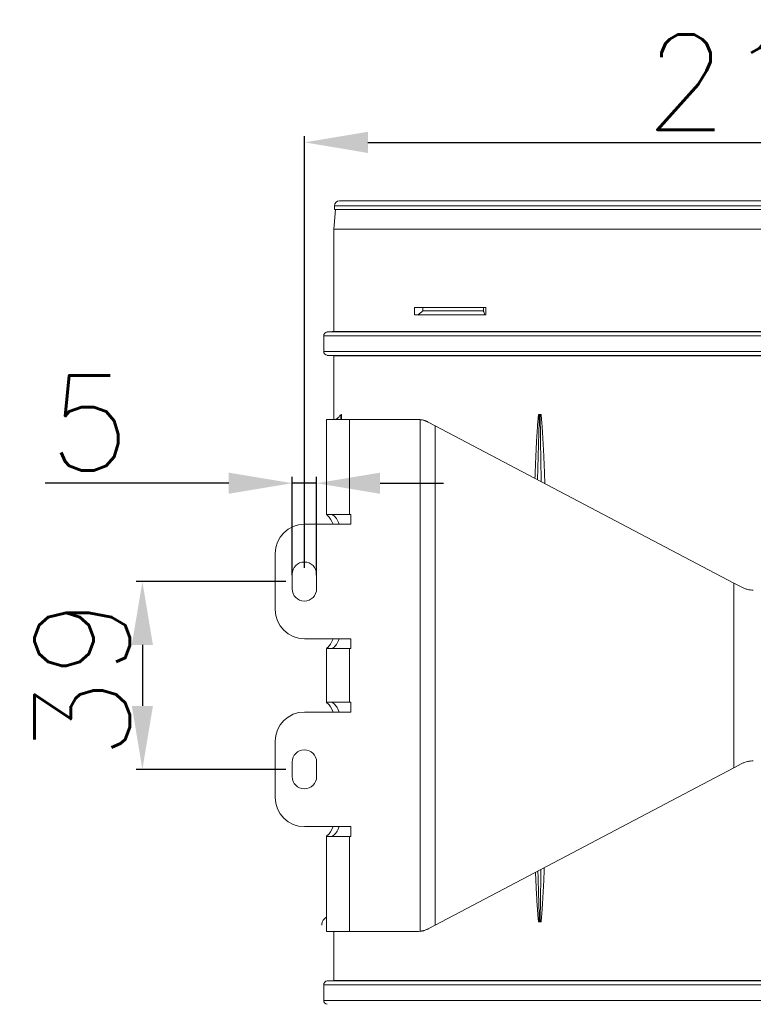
# Model space of a CAD drawing. Header units: inches. Extents: x 3114 to 4554, y 3227 to 4155.
# Tile 2 of 47: x 3395 to 3545, y 3378 to 3579. Entities that reach past the tile are written whole.
import ezdxf

# ---------------------------------------------------------------- set-up
doc = ezdxf.new("R2010")
doc.units = ezdxf.units.IN
doc.header["$MEASUREMENT"] = 0
doc.layers.add('120', color=7, linetype='Continuous', true_color=0xffffff)
doc.layers.add('200', color=7, linetype='Continuous', true_color=0xffffff)
doc.styles.add('标题栏英文', font='romans.shx')
doc.dimstyles.new('200', dxfattribs={"dimscale": 1.3, "dimtxt": 15, "dimasz": 10, "dimexe": 1, "dimexo": 1, "dimgap": 2, "dimtad": 1, "dimdec": 0, "dimdsep": 46, "dimtxsty": '标题栏英文', "dimcen": 0, "dimclrd": 251, "dimclre": 251, "dimclrt": 251, "dimadec": 0, "dimazin": 0, "dimtp": 0.002, "dimtm": 0.002, "dimtfac": 1, "dimtdec": 0, "dimtmove": 0, "dimatfit": 3, "dimfxl": 1.25, "dimtzin": 0, "dimlwd": -1, "dimlwe": -1, "dimarcsym": 0})

# ---------------------------------------------------------------- blocks, each defined once
blk = doc.blocks.new('*D361')
at = {"color": 251, "transparency": 16777216}
for p, q in [((3449.37, 3464.26), (3418.66, 3464.26)), ((3419.96, 3451.26), (3419.96, 3438.76)), ((3449.37, 3425.76), (3418.66, 3425.76))]:
    blk.add_line(p, q, dxfattribs=at)
for points in [[(3417.79, 3451.26), (3422.12, 3451.26), (3419.96, 3464.26)], [(3417.79, 3438.76), (3422.12, 3438.76), (3419.96, 3425.76)]]:
    blk.add_solid(points, dxfattribs=at)
at = {"layer": 'Defpoints', "color": 0, "transparency": 16777216}
for p in [(3450.67, 3464.26), (3419.96, 3425.76), (3450.67, 3425.76)]:
    blk.add_point(p, dxfattribs=at)
at = {"color": 251, "lineweight": 18, "transparency": 16777216, "insert": (3407.61, 3444.44), "char_height": 19.5, "attachment_point": 5, "rotation": 90, "style": '标题栏英文'}
blk.add_mtext('39', dxfattribs=at)
blk = doc.blocks.new('*D362')
at = {"color": 251, "transparency": 16777216}
for p, q in [((3453.17, 3467.06), (3453.17, 3555.59)), ((3663.17, 3467.06), (3663.17, 3555.59)), ((3466.17, 3554.29), (3650.17, 3554.29))]:
    blk.add_line(p, q, dxfattribs=at)
for points in [[(3466.17, 3556.46), (3466.17, 3552.12), (3453.17, 3554.29)], [(3650.17, 3556.46), (3650.17, 3552.12), (3663.17, 3554.29)]]:
    blk.add_solid(points, dxfattribs=at)
at = {"layer": 'Defpoints', "color": 0, "transparency": 16777216}
for p in [(3663.17, 3554.29), (3453.17, 3465.76), (3663.17, 3465.76)]:
    blk.add_point(p, dxfattribs=at)
at = {"color": 251, "lineweight": 18, "transparency": 16777216, "insert": (3548.1, 3566.64), "char_height": 19.5, "attachment_point": 5, "style": '标题栏英文'}
blk.add_mtext('210', dxfattribs=at)
blk = doc.blocks.new('*D363')
at = {"color": 251, "transparency": 16777216}
for p, q in [((3437.67, 3484.42), (3400.06, 3484.42)), ((3450.67, 3465.56), (3450.67, 3485.72)), ((3455.67, 3484.42), (3450.67, 3484.42)), ((3455.67, 3465.56), (3455.67, 3485.72)), ((3468.67, 3484.42), (3481.67, 3484.42))]:
    blk.add_line(p, q, dxfattribs=at)
for points in [[(3437.67, 3486.58), (3437.67, 3482.25), (3450.67, 3484.42)], [(3468.67, 3486.58), (3468.67, 3482.25), (3455.67, 3484.42)]]:
    blk.add_solid(points, dxfattribs=at)
at = {"layer": 'Defpoints', "color": 0, "transparency": 16777216}
for p in [(3455.67, 3484.42), (3450.67, 3464.26), (3455.67, 3464.26)]:
    blk.add_point(p, dxfattribs=at)
at = {"color": 251, "lineweight": 18, "transparency": 16777216, "insert": (3409.16, 3496.77), "char_height": 19.5, "attachment_point": 5, "style": '标题栏英文'}
blk.add_mtext('5', dxfattribs=at)

msp = doc.modelspace()

# ---------------------------------------------------------------- linework, layer by layer
at = {"layer": '120', "color": 7, "linetype": 'Continuous', "lineweight": 0}
for p, q in [((3459.52, 3540.51), (3459.22, 3536.51)), ((3459.22, 3536.51), (3459.22, 3515.51)), ((3459.22, 3536.51), (3575.36, 3536.51)), ((3475.71, 3520.41), (3490.34, 3520.41)), ((3475.71, 3518.9), (3475.71, 3520.41)), ((3477.47, 3520.41), (3477.47, 3519.76)), ((3489.85, 3520.41), (3489.85, 3519.76)), ((3490.34, 3520.41), (3490.34, 3518.9)), ((3475.71, 3518.9), (3490.34, 3518.9)), ((3457.12, 3514.62), (3457.12, 3511.43)), ((3659.23, 3514.62), (3457.12, 3514.62)), ((3457.86, 3515.42), (3658.48, 3515.42)), ((3575.36, 3515.51), (3459.22, 3515.51)), ((3558.17, 3511.43), (3457.12, 3511.43)), ((3457.86, 3510.63), (3558.17, 3510.63)), ((3459.22, 3510.53), (3459.22, 3497.5)), ((3459.22, 3510.53), (3575.36, 3510.53)), ((3460.67, 3498.51), (3460.73, 3498.51)), ((3460.73, 3498.51), (3460.78, 3498.51)), ((3501.17, 3498.51), (3501.42, 3498.51)), ((3501.42, 3498.51), (3501.67, 3498.51)), ((3501.42, 3394.51), (3501.17, 3394.51)), ((3501.67, 3394.51), (3501.42, 3394.51)), ((3459.22, 3392.51), (3459.22, 3382.48)), ((3457.12, 3381.59), (3457.12, 3378.39)), ((3655.64, 3381.59), (3457.12, 3381.59)), ((3459.22, 3382.48), (3457.86, 3382.38)), ((3457.86, 3382.38), (3654.65, 3382.38)), ((3459.22, 3382.48), (3653.13, 3382.48)), ((3558.17, 3378.39), (3457.12, 3378.39))]:
    msp.add_line(p, q, dxfattribs=at)
for centre, radius, start, end in [((3457.92, 3514.62), 0.8, 94.0276, 180), ((3558.17, 2090.75), 1428.19, 93.97283, 94.02756), ((3457.92, 3511.43), 0.8, 180, 265.9724), ((3558.17, 4935.3), 1428.19, 265.97244, 266.02717), ((3457.92, 3381.59), 0.8, 94.0002, 180), ((3457.92, 3378.39), 0.8, 180, 265.9724)]:
    msp.add_arc(centre, radius, start, end, dxfattribs=at)
for centre, major_axis, ratio, start_param, end_param in [((3522.65, 3450.35), (0, -85.45), 0.906308, 3.764412, 3.78141), ((3476.83, 3450.35), (0, 85.71), 0.258819, 5.639415, 5.65627)]:
    msp.add_ellipse(centre, major_axis=major_axis, ratio=ratio, start_param=start_param, end_param=end_param, dxfattribs=at)
msp.add_open_spline([(3489.85, 3519.76), (3488.69, 3519.76), (3486.45, 3519.76), (3483.27, 3519.76), (3480.27, 3519.76), (3478.38, 3519.76), (3477.47, 3519.76)], degree=3, dxfattribs=at)
for points, knots in [([(3460.52, 3498.45), (3460.52, 3498.45), (3460.52, 3498.45), (3460.51, 3498.44), (3460.51, 3498.43), (3460.49, 3498.39), (3460.42, 3498.26), (3460.25, 3498), (3459.96, 3497.71), (3459.71, 3497.55), (3459.59, 3497.49)], [0, 0, 0, 0, 0.006317, 0.018294, 0.033637, 0.059994, 0.121702, 0.361769, 0.716731, 1, 1, 1, 1]), ([(3460.65, 3497.59), (3460.65, 3497.63), (3460.65, 3497.66), (3460.66, 3497.83), (3460.66, 3497.97), (3460.67, 3498.24), (3460.67, 3498.37), (3460.67, 3498.51)], [0, 0, 0, 0, 0.118166, 0.118166, 0.559083, 0.559083, 1, 1, 1, 1]), ([(3460.69, 3498.23), (3460.69, 3498.27), (3460.69, 3498.32), (3460.68, 3498.41), (3460.68, 3498.46), (3460.67, 3498.51)], [0, 0, 0, 0, 0.5, 0.5, 1, 1, 1, 1]), ([(3460.69, 3498.23), (3460.69, 3498.09), (3460.69, 3497.96), (3460.68, 3497.72), (3460.68, 3497.61), (3460.68, 3497.5)], [0, 0, 0, 0, 0.560538, 0.560538, 1, 1, 1, 1]), ([(3460.69, 3498.23), (3460.69, 3498.27), (3460.7, 3498.37), (3460.72, 3498.46), (3460.73, 3498.51)], [0, 0, 0, 0, 0.481506, 1, 1, 1, 1]), ([(3460.74, 3498.23), (3460.72, 3498.23), (3460.71, 3498.23), (3460.7, 3498.23), (3460.69, 3498.23), (3460.69, 3498.23)], [0, 0, 0, 0, 0.5, 0.5, 1, 1, 1, 1]), ([(3460.74, 3498.23), (3460.73, 3498.25), (3460.73, 3498.27), (3460.73, 3498.32), (3460.73, 3498.34), (3460.73, 3498.39), (3460.73, 3498.41), (3460.72, 3498.46), (3460.73, 3498.48), (3460.73, 3498.51)], [0, 0, 0, 0, 0.241061, 0.241061, 0.48966, 0.48966, 0.743621, 0.743621, 1, 1, 1, 1]), ([(3460.73, 3497.5), (3460.73, 3497.61), (3460.73, 3497.72), (3460.73, 3497.96), (3460.73, 3498.09), (3460.74, 3498.23)], [0, 0, 0, 0, 0.439462, 0.439462, 1, 1, 1, 1]), ([(3460.78, 3498.51), (3460.77, 3498.46), (3460.77, 3498.41), (3460.75, 3498.32), (3460.75, 3498.27), (3460.74, 3498.23)], [0, 0, 0, 0, 0.5, 0.5, 1, 1, 1, 1]), ([(3460.78, 3498.51), (3460.78, 3498.37), (3460.79, 3498.24), (3460.79, 3497.97), (3460.8, 3497.83), (3460.8, 3497.64), (3460.8, 3497.57), (3460.8, 3497.51)], [0, 0, 0, 0, 0.403226, 0.403226, 0.806452, 0.806452, 1, 1, 1, 1]), ([(3500.43, 3485.42), (3500.43, 3485.44), (3500.47, 3486.61), (3500.56, 3488.8), (3500.67, 3491.42), (3500.77, 3493.31), (3500.84, 3494.45), (3500.9, 3495.39), (3500.95, 3496.14), (3501, 3496.84), (3501.05, 3497.46), (3501.11, 3498.01), (3501.15, 3498.35), (3501.17, 3498.51)], [0, 0, 0, 0, 0.004005, 0.267969, 0.50097, 0.605497, 0.700064, 0.762683, 0.819713, 0.873698, 0.921734, 0.963831, 1, 1, 1, 1]), ([(3501.3, 3498.23), (3501.3, 3498.09), (3501.3, 3497.96), (3501.3, 3497.69), (3501.29, 3497.55), (3501.29, 3497.15), (3501.28, 3496.88), (3501.27, 3496.34), (3501.26, 3496.07), (3501.24, 3495.53), (3501.24, 3495.26), (3501.21, 3494.45), (3501.2, 3493.92), (3501.17, 3492.84), (3501.15, 3492.3), (3501.11, 3490.68), (3501.07, 3489.61), (3501.01, 3487.45), (3500.99, 3486.38), (3500.96, 3485.24), (3500.95, 3485.19), (3500.95, 3485.13)], [0, 0, 0, 0, 0.030849, 0.030849, 0.061698, 0.061698, 0.123396, 0.123396, 0.185094, 0.185094, 0.246792, 0.246792, 0.370188, 0.370188, 0.493583, 0.493583, 0.740375, 0.740375, 0.987167, 0.987167, 1, 1, 1, 1]), ([(3501.3, 3498.23), (3501.28, 3498.27), (3501.26, 3498.32), (3501.21, 3498.41), (3501.19, 3498.46), (3501.17, 3498.51)], [0, 0, 0, 0, 0.5, 0.5, 1, 1, 1, 1]), ([(3501.3, 3498.23), (3501.32, 3498.27), (3501.35, 3498.37), (3501.4, 3498.46), (3501.42, 3498.51)], [0, 0, 0, 0, 0.481506, 1, 1, 1, 1]), ([(3501.52, 3498.23), (3501.48, 3498.23), (3501.44, 3498.23), (3501.37, 3498.23), (3501.34, 3498.23), (3501.3, 3498.23)], [0, 0, 0, 0, 0.5, 0.5, 1, 1, 1, 1]), ([(3501.52, 3498.23), (3501.51, 3498.25), (3501.5, 3498.27), (3501.48, 3498.32), (3501.48, 3498.34), (3501.46, 3498.39), (3501.45, 3498.41), (3501.43, 3498.46), (3501.43, 3498.48), (3501.42, 3498.51)], [0, 0, 0, 0, 0.241061, 0.241061, 0.48966, 0.48966, 0.743621, 0.743621, 1, 1, 1, 1]), ([(3501.67, 3498.51), (3501.65, 3498.46), (3501.62, 3498.41), (3501.57, 3498.32), (3501.54, 3498.27), (3501.52, 3498.23)], [0, 0, 0, 0, 0.5, 0.5, 1, 1, 1, 1]), ([(3501.71, 3484.74), (3501.71, 3484.93), (3501.71, 3485.11), (3501.68, 3486.38), (3501.66, 3487.45), (3501.62, 3489.61), (3501.6, 3490.68), (3501.58, 3492.3), (3501.57, 3492.84), (3501.55, 3493.92), (3501.55, 3494.45), (3501.54, 3495.26), (3501.53, 3495.53), (3501.53, 3496.07), (3501.52, 3496.34), (3501.52, 3496.88), (3501.52, 3497.15), (3501.52, 3497.55), (3501.52, 3497.69), (3501.52, 3497.96), (3501.52, 3498.09), (3501.52, 3498.23)], [0, 0, 0, 0, 0.041112, 0.041112, 0.280834, 0.280834, 0.520556, 0.520556, 0.640417, 0.640417, 0.760278, 0.760278, 0.820209, 0.820209, 0.880139, 0.880139, 0.94007, 0.94007, 0.970035, 0.970035, 1, 1, 1, 1]), ([(3501.67, 3498.51), (3501.69, 3498.37), (3501.7, 3498.24), (3501.73, 3497.97), (3501.75, 3497.83), (3501.78, 3497.43), (3501.81, 3497.16), (3501.85, 3496.62), (3501.87, 3496.35), (3501.91, 3495.81), (3501.93, 3495.54), (3501.98, 3494.73), (3502.02, 3494.19), (3502.08, 3493.11), (3502.11, 3492.57), (3502.16, 3491.49), (3502.19, 3490.95), (3502.24, 3489.86), (3502.26, 3489.32), (3502.33, 3487.7), (3502.37, 3486.62), (3502.42, 3485.15), (3502.44, 3484.76), (3502.45, 3484.37)], [0, 0, 0, 0, 0.028673, 0.028673, 0.057346, 0.057346, 0.114692, 0.114692, 0.172038, 0.172038, 0.229384, 0.229384, 0.344076, 0.344076, 0.458768, 0.458768, 0.57346, 0.57346, 0.688152, 0.688152, 0.917536, 0.917536, 1, 1, 1, 1]), ([(3501.52, 3394.79), (3501.52, 3394.92), (3501.52, 3395.06), (3501.52, 3395.33), (3501.52, 3395.46), (3501.52, 3395.86), (3501.52, 3396.13), (3501.52, 3396.67), (3501.53, 3396.94), (3501.53, 3397.48), (3501.54, 3397.75), (3501.55, 3398.56), (3501.55, 3399.1), (3501.57, 3400.17), (3501.58, 3400.71), (3501.61, 3402.33), (3501.62, 3403.41), (3501.65, 3404.73), (3501.65, 3404.99), (3501.66, 3405.24)], [0, 0, 0, 0, 0.038652, 0.038652, 0.077304, 0.077304, 0.154607, 0.154607, 0.231911, 0.231911, 0.309215, 0.309215, 0.463822, 0.463822, 0.618429, 0.618429, 0.927644, 0.927644, 1, 1, 1, 1]), ([(3502.34, 3405.63), (3502.32, 3405.18), (3502.3, 3404.73), (3502.26, 3403.74), (3502.24, 3403.2), (3502.19, 3402.12), (3502.16, 3401.57), (3502.11, 3400.49), (3502.08, 3399.95), (3502.02, 3398.86), (3501.99, 3398.32), (3501.93, 3397.5), (3501.91, 3397.23), (3501.88, 3396.69), (3501.85, 3396.41), (3501.81, 3395.87), (3501.79, 3395.6), (3501.75, 3395.19), (3501.73, 3395.05), (3501.7, 3394.78), (3501.69, 3394.64), (3501.67, 3394.51)], [0, 0, 0, 0, 0.121394, 0.121394, 0.267828, 0.267828, 0.414263, 0.414263, 0.560697, 0.560697, 0.707131, 0.707131, 0.780349, 0.780349, 0.853566, 0.853566, 0.926783, 0.926783, 0.963391, 0.963391, 1, 1, 1, 1]), ([(3501.17, 3394.51), (3501.15, 3394.6), (3501.13, 3394.79), (3501.1, 3395.1), (3501.06, 3395.44), (3501.03, 3395.81), (3501, 3396.2), (3500.96, 3396.73), (3500.91, 3397.4), (3500.85, 3398.36), (3500.78, 3399.57), (3500.68, 3401.51), (3500.6, 3403.22), (3500.55, 3404.44), (3500.54, 3404.65)], [0, 0, 0, 0, 0.027663, 0.058178, 0.09155, 0.127782, 0.166877, 0.208837, 0.283109, 0.365248, 0.494538, 0.638819, 0.937922, 1, 1, 1, 1]), ([(3501.03, 3404.92), (3501.04, 3404.77), (3501.04, 3404.63), (3501.07, 3403.41), (3501.11, 3402.33), (3501.15, 3400.71), (3501.17, 3400.17), (3501.2, 3399.1), (3501.21, 3398.56), (3501.24, 3397.75), (3501.24, 3397.48), (3501.26, 3396.94), (3501.27, 3396.67), (3501.28, 3396.13), (3501.29, 3395.86), (3501.29, 3395.46), (3501.3, 3395.33), (3501.3, 3395.06), (3501.3, 3394.92), (3501.3, 3394.79)], [0, 0, 0, 0, 0.043062, 0.043062, 0.362041, 0.362041, 0.521531, 0.521531, 0.681021, 0.681021, 0.760766, 0.760766, 0.84051, 0.84051, 0.920255, 0.920255, 0.960128, 0.960128, 1, 1, 1, 1]), ([(3456.72, 3393.79), (3456.72, 3393.79), (3456.72, 3393.79), (3456.72, 3393.72), (3456.74, 3394.21), (3456.85, 3394.47), (3457.07, 3394.94), (3457.38, 3395.25), (3457.59, 3395.4), (3457.67, 3395.45)], [0, 0, 0, 0, 0.000034, 0.000038, 0.152562, 0.333421, 0.616574, 0.855169, 1, 1, 1, 1]), ([(3501.17, 3394.51), (3501.19, 3394.55), (3501.21, 3394.6), (3501.26, 3394.69), (3501.28, 3394.74), (3501.3, 3394.79)], [0, 0, 0, 0, 0.5, 0.5, 1, 1, 1, 1]), ([(3501.3, 3394.79), (3501.31, 3394.76), (3501.32, 3394.74), (3501.34, 3394.69), (3501.35, 3394.67), (3501.36, 3394.62), (3501.37, 3394.6), (3501.4, 3394.55), (3501.41, 3394.53), (3501.42, 3394.51)], [0, 0, 0, 0, 0.241062, 0.241062, 0.48966, 0.48966, 0.743621, 0.743621, 1, 1, 1, 1]), ([(3501.3, 3394.79), (3501.34, 3394.79), (3501.37, 3394.79), (3501.44, 3394.79), (3501.48, 3394.79), (3501.52, 3394.79)], [0, 0, 0, 0, 0.5, 0.5, 1, 1, 1, 1]), ([(3501.52, 3394.79), (3501.5, 3394.74), (3501.47, 3394.65), (3501.43, 3394.55), (3501.42, 3394.51)], [0, 0, 0, 0, 0.482002, 1, 1, 1, 1]), ([(3501.52, 3394.79), (3501.54, 3394.74), (3501.57, 3394.69), (3501.62, 3394.6), (3501.65, 3394.55), (3501.67, 3394.51)], [0, 0, 0, 0, 0.5, 0.5, 1, 1, 1, 1])]:
    msp.add_open_spline(points, degree=3, knots=knots, dxfattribs=at)
at = {"layer": '200', "color": 7, "linetype": 'Continuous', "lineweight": 0}
for p, q in [((3459.36, 3541.31), (3459.36, 3540.51)), ((3459.36, 3541.31), (3575.33, 3541.31)), ((3459.36, 3540.51), (3575.33, 3540.51)), ((3575.16, 3542.31), (3460.36, 3542.31)), ((3457.68, 3497.34), (3457.68, 3477.97)), ((3457.84, 3497.51), (3462.38, 3497.51)), ((3462.38, 3497.51), (3476.24, 3497.51)), ((3462.38, 3478.01), (3462.38, 3497.51)), ((3476.91, 3392.55), (3476.91, 3497.46)), ((3478.57, 3496.93), (3479.97, 3496.19)), ((3479.97, 3496.19), (3541.2, 3463.95)), ((3479.97, 3393.82), (3479.97, 3496.19)), ((3457.71, 3478.01), (3462.38, 3478.01)), ((3459.07, 3477.84), (3459.07, 3478.01)), ((3462.38, 3478.01), (3462.67, 3478.01)), ((3462.67, 3476.01), (3462.67, 3478.01)), ((3462.67, 3476.01), (3453.17, 3476.01)), ((3447.17, 3470.01), (3447.17, 3458.51)), ((3450.67, 3462.76), (3450.67, 3465.76)), ((3455.67, 3465.76), (3455.67, 3462.76)), ((3542.85, 3463.08), (3541.2, 3463.95)), ((3541.2, 3426.06), (3541.2, 3463.95)), ((3453.17, 3452.51), (3462.67, 3452.51)), ((3462.67, 3450.51), (3462.67, 3452.51)), ((3457.68, 3450.54), (3457.68, 3439.47)), ((3457.71, 3450.51), (3462.38, 3450.51)), ((3459.07, 3450.51), (3459.07, 3450.68)), ((3462.38, 3450.51), (3462.67, 3450.51)), ((3462.38, 3439.51), (3462.38, 3450.51)), ((3457.71, 3439.51), (3462.38, 3439.51)), ((3459.07, 3439.34), (3459.07, 3439.51)), ((3462.38, 3439.51), (3462.67, 3439.51)), ((3462.67, 3437.51), (3462.67, 3439.51)), ((3462.67, 3437.51), (3453.17, 3437.51)), ((3447.17, 3431.51), (3447.17, 3420.01)), ((3450.67, 3424.26), (3450.67, 3427.26)), ((3455.67, 3427.26), (3455.67, 3424.26)), ((3479.97, 3393.82), (3541.2, 3426.06)), ((3542.85, 3426.93), (3541.2, 3426.06)), ((3453.17, 3414.01), (3462.67, 3414.01)), ((3462.67, 3412.01), (3462.67, 3414.01)), ((3457.68, 3412.04), (3457.68, 3392.67)), ((3457.71, 3412.01), (3462.38, 3412.01)), ((3459.07, 3412.01), (3459.07, 3412.18)), ((3462.38, 3412.01), (3462.67, 3412.01)), ((3462.38, 3392.51), (3462.38, 3412.01)), ((3478.57, 3393.08), (3479.97, 3393.82)), ((3457.84, 3392.51), (3462.38, 3392.51)), ((3462.38, 3392.51), (3476.24, 3392.51))]:
    msp.add_line(p, q, dxfattribs=at)
for centre, radius, start, end in [((3460.36, 3541.31), 1, 90, 180), ((3476.24, 3492.51), 5, 82.262, 90), ((3453.17, 3470.01), 6, 90, 180), ((3453.17, 3465.76), 2.5, 0, 180), ((3453.17, 3462.76), 2.5, 180, 0), ((3453.17, 3458.51), 6, 180, 270), ((3453.17, 3431.51), 6, 90, 180), ((3453.17, 3427.26), 2.5, 0, 180), ((3453.17, 3424.26), 2.5, 180, 0), ((3453.17, 3420.01), 6, 180, 270), ((3476.24, 3397.51), 5, 270, 277.738)]:
    msp.add_arc(centre, radius, start, end, dxfattribs=at)
for centre, start_param, end_param in [((3458.5, 3470.01), 5.560448, 6.076787), ((3457.24, 3470.01), 5.56045, 6.026608), ((3457.24, 3458.51), 3.39817, 3.864327), ((3458.5, 3458.51), 3.347991, 3.86433), ((3457.24, 3431.51), 5.56045, 6.026608), ((3458.5, 3431.51), 5.560448, 6.076787), ((3457.24, 3420.01), 3.39817, 3.864327), ((3458.5, 3420.01), 3.347991, 3.86433)]:
    msp.add_ellipse(centre, major_axis=(0, 8), ratio=0.344328, start_param=start_param, end_param=end_param, dxfattribs=at)
for points, knots in [([(3457.84, 3497.51), (3457.83, 3497.51), (3457.81, 3497.51), (3457.78, 3497.5), (3457.76, 3497.49), (3457.74, 3497.48), (3457.72, 3497.47), (3457.7, 3497.45), (3457.69, 3497.43), (3457.68, 3497.41), (3457.68, 3497.38), (3457.68, 3497.36), (3457.68, 3497.35), (3457.68, 3497.35)], [0, 0, 0, 0, 0.101136, 0.201801, 0.302054, 0.401956, 0.501567, 0.600951, 0.700167, 0.79928, 0.898352, 0.997444, 1, 1, 1, 1]), ([(3478.57, 3496.93), (3478.52, 3496.95), (3478.44, 3497), (3478.3, 3497.06), (3478.17, 3497.12), (3478.04, 3497.17), (3477.9, 3497.22), (3477.72, 3497.28), (3477.48, 3497.35), (3477.2, 3497.42), (3477.01, 3497.45), (3476.91, 3497.46)], [0, 0, 0, 0, 0.083842, 0.167392, 0.250717, 0.333882, 0.416954, 0.500001, 0.667121, 0.833599, 1, 1, 1, 1]), ([(3457.68, 3477.99), (3457.68, 3477.99), (3457.68, 3478), (3457.68, 3478), (3457.7, 3478.01), (3457.71, 3478.01)], [0, 0, 0, 0, 0.002008, 0.500517, 1, 1, 1, 1]), ([(3457.93, 3477.74), (3457.92, 3477.76), (3457.89, 3477.78), (3457.85, 3477.81), (3457.81, 3477.84), (3457.78, 3477.87), (3457.75, 3477.9), (3457.73, 3477.92), (3457.72, 3477.93), (3457.71, 3477.94), (3457.71, 3477.94)], [0, 0, 0, 0, 0.147437, 0.293284, 0.437579, 0.580356, 0.721654, 0.861512, 0.99997, 1, 1, 1, 1]), ([(3458.89, 3477.96), (3458.9, 3477.96), (3458.91, 3477.95), (3458.94, 3477.92), (3459, 3477.88), (3459.04, 3477.85), (3459.07, 3477.84)], [0, 0, 0, 0, 0.156205, 0.432228, 0.713431, 1, 1, 1, 1]), ([(3545.18, 3462.51), (3544.98, 3462.51), (3544.78, 3462.52), (3544.38, 3462.57), (3544.18, 3462.6), (3543.89, 3462.68), (3543.79, 3462.7), (3543.6, 3462.76), (3543.5, 3462.8), (3543.22, 3462.9), (3543.03, 3462.99), (3542.85, 3463.08)], [0, 0, 0, 0, 0.25, 0.25, 0.5, 0.5, 0.625, 0.625, 0.75, 0.75, 1, 1, 1, 1]), ([(3457.71, 3450.51), (3457.7, 3450.51), (3457.69, 3450.51), (3457.68, 3450.51), (3457.68, 3450.51), (3457.68, 3450.52), (3457.68, 3450.52), (3457.68, 3450.52)], [0, 0, 0, 0, 0.250098, 0.49976, 0.749044, 0.998013, 1, 1, 1, 1]), ([(3457.71, 3450.57), (3457.72, 3450.58), (3457.74, 3450.61), (3457.79, 3450.65), (3457.85, 3450.7), (3457.91, 3450.75), (3457.93, 3450.77)], [0, 0, 0, 0, 0.235649, 0.486569, 0.741282, 1, 1, 1, 1]), ([(3459.07, 3450.68), (3459.06, 3450.67), (3459.03, 3450.65), (3459, 3450.63), (3458.97, 3450.61), (3458.94, 3450.59), (3458.92, 3450.58), (3458.91, 3450.56), (3458.9, 3450.55), (3458.89, 3450.55), (3458.89, 3450.55)], [0, 0, 0, 0, 0.14796, 0.29418, 0.438682, 0.581489, 0.722626, 0.862117, 0.99999, 1, 1, 1, 1]), ([(3457.68, 3439.49), (3457.68, 3439.49), (3457.68, 3439.5), (3457.68, 3439.5), (3457.7, 3439.51), (3457.71, 3439.51)], [0, 0, 0, 0, 0.002008, 0.500517, 1, 1, 1, 1]), ([(3457.93, 3439.24), (3457.92, 3439.26), (3457.89, 3439.28), (3457.85, 3439.31), (3457.81, 3439.34), (3457.78, 3439.37), (3457.75, 3439.4), (3457.73, 3439.42), (3457.72, 3439.43), (3457.71, 3439.44), (3457.71, 3439.44)], [0, 0, 0, 0, 0.147437, 0.293284, 0.437579, 0.580356, 0.721654, 0.861512, 0.99997, 1, 1, 1, 1]), ([(3458.89, 3439.46), (3458.9, 3439.46), (3458.91, 3439.45), (3458.94, 3439.42), (3459, 3439.38), (3459.04, 3439.35), (3459.07, 3439.34)], [0, 0, 0, 0, 0.156205, 0.432228, 0.713431, 1, 1, 1, 1]), ([(3542.85, 3426.93), (3543.03, 3427.02), (3543.21, 3427.11), (3543.59, 3427.25), (3543.78, 3427.31), (3544.07, 3427.38), (3544.17, 3427.4), (3544.37, 3427.44), (3544.47, 3427.46), (3544.78, 3427.49), (3544.98, 3427.51), (3545.18, 3427.51)], [0, 0, 0, 0, 0.25, 0.25, 0.5, 0.5, 0.625, 0.625, 0.75, 0.75, 1, 1, 1, 1]), ([(3457.71, 3412.01), (3457.7, 3412.01), (3457.69, 3412.01), (3457.68, 3412.01), (3457.68, 3412.01), (3457.68, 3412.02), (3457.68, 3412.02), (3457.68, 3412.02)], [0, 0, 0, 0, 0.250098, 0.49976, 0.749044, 0.998013, 1, 1, 1, 1]), ([(3457.71, 3412.07), (3457.72, 3412.08), (3457.74, 3412.11), (3457.79, 3412.15), (3457.85, 3412.2), (3457.91, 3412.25), (3457.93, 3412.27)], [0, 0, 0, 0, 0.235649, 0.486569, 0.741282, 1, 1, 1, 1]), ([(3459.07, 3412.18), (3459.06, 3412.17), (3459.03, 3412.15), (3459, 3412.13), (3458.97, 3412.11), (3458.94, 3412.09), (3458.92, 3412.08), (3458.91, 3412.06), (3458.9, 3412.05), (3458.89, 3412.05), (3458.89, 3412.05)], [0, 0, 0, 0, 0.14796, 0.29418, 0.438682, 0.581489, 0.722626, 0.862117, 0.99999, 1, 1, 1, 1]), ([(3476.91, 3392.55), (3476.96, 3392.56), (3477.05, 3392.57), (3477.2, 3392.6), (3477.34, 3392.63), (3477.48, 3392.66), (3477.62, 3392.7), (3477.81, 3392.76), (3478.04, 3392.84), (3478.31, 3392.95), (3478.48, 3393.04), (3478.57, 3393.08)], [0, 0, 0, 0, 0.083229, 0.16641, 0.249613, 0.332909, 0.416369, 0.500062, 0.666147, 0.832616, 1, 1, 1, 1]), ([(3457.68, 3392.66), (3457.68, 3392.66), (3457.68, 3392.64), (3457.68, 3392.6), (3457.7, 3392.56), (3457.73, 3392.53), (3457.78, 3392.51), (3457.82, 3392.51), (3457.84, 3392.51)], [0, 0, 0, 0, 0.002632, 0.200709, 0.398987, 0.597966, 0.798142, 1, 1, 1, 1])]:
    msp.add_open_spline(points, degree=3, knots=knots, dxfattribs=at)

# ---------------------------------------------------------------- dimensions: what is measured, and where the dimension line sits
at = {"lineweight": 18}
for base, p1, p2, picture, middle in [((3663.17, 3554.29), (3453.17, 3465.76), (3663.17, 3465.76), '*D362', (3548.1, 3554.29)), ((3455.67, 3484.42), (3450.67, 3464.26), (3455.67, 3464.26), '*D363', (3409.16, 3484.42))]:
    dim = msp.add_linear_dim(base=base, p1=p1, p2=p2, dimstyle='200', dxfattribs=at)
    dim.commit()
    dim.dimension.update_dxf_attribs({"geometry": picture, "text_midpoint": middle, "dimtype": 160})
dim = msp.add_linear_dim(base=(3419.95593555, 3425.75629486), p1=(3450.67273339, 3464.25629486), p2=(3450.67273339, 3425.75629486), angle=90, dimstyle='200', dxfattribs=at)
dim.commit()
dim.dimension.update_dxf_attribs({"geometry": '*D361', "text_midpoint": (3419.95593555, 3444.44416328), "dimtype": 160})

doc.saveas('drawing.dxf')
